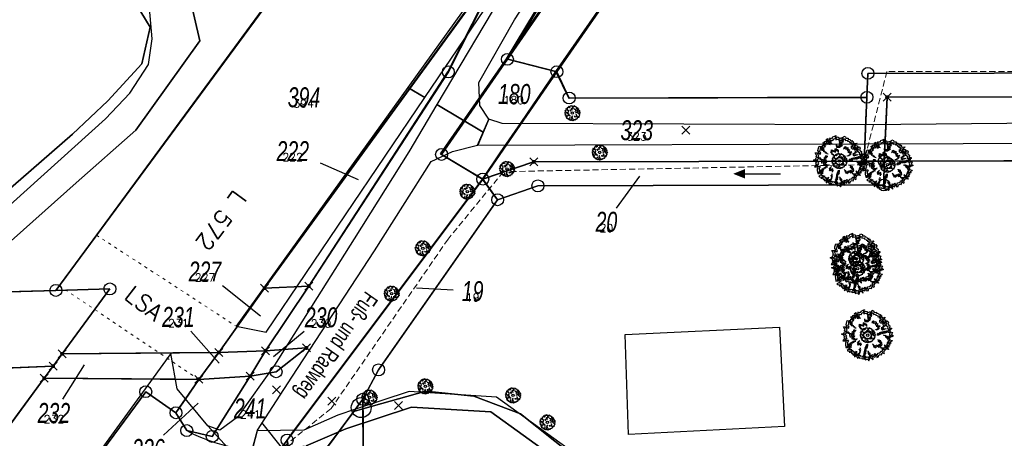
# Model space of a CAD drawing. Header units: metres. Extents: x 339653 to 341672, y 5744753 to 5747397.
# Tile 110 of 256: x 340454 to 340577, y 5745916 to 5745968. Entities that reach past the tile are written whole.
import ezdxf
from ezdxf.enums import TextEntityAlignment as Align

# ---------------------------------------------------------------- set-up
doc = ezdxf.new("R2010")
doc.units = ezdxf.units.M
doc.header["$LTSCALE"] = 0.03
doc.header["$PDMODE"] = 3
doc.header["$PDSIZE"] = 0.5
doc.linetypes.add('ACAD_ISO03W100', pattern=[30, 12, -18])
doc.linetypes.add('STRICHLINIEX2', pattern=[38.1, 25.4, -12.7])
for name, color, linetype, lineweight in [('B-Baum', 83, 'Continuous', 25), ('B-Beschriftung', 83, 'Continuous', 25), ('B-Topografische_Linien', 83, 'ACAD_ISO03W100', 18), ('B-V-Kanal_RW', 131, 'STRICHLINIEX2', 18), ('Flurstücke_Grenzpunkte', 7, 'Continuous', 25), ('Gewässer', 7, 'Continuous', 25), ('Netzpunkte', 7, 'Continuous', 25), ('Siedlung', 7, 'Continuous', 25), ('Vegetation', 7, 'Continuous', 25), ('Verkehr', 7, 'Continuous', 25)]:
    doc.layers.add(name, color=color, linetype=linetype, lineweight=lineweight)
for name, color, linetype in [('B-Straße', 83, 'Continuous'), ('BAEUME__AKTUELLER_DATENSTAND_', 7, 'Continuous'), ('FLURSTUECKSNUMMER', 7, 'Continuous'), ('SONSTIGE_BAUWERKE_ODER_SONSTIGE', 7, 'Continuous'), ('STRASSENNUMMER', 7, 'Continuous'), ('UMRINGE_FAHRBAHN', 7, 'Continuous'), ('UMRINGE_FLURSTUECKSABGRENZUNGEN', 7, 'Continuous'), ('UMRINGE_GEHWEG', 7, 'Continuous'), ('UMRINGE_GRUENSTREIFEN', 7, 'Continuous')]:
    doc.layers.add(name, color=color, linetype=linetype)
doc.styles.add('ARIAL', font='arial.ttf', dxfattribs={"width": 0.7, "height": 0.3})
doc.styles.add('FLURSTUECKSNUMMER', font='simplex.shx')
doc.styles.add('Flurstücksnummer - K 10 700', font='ariali.ttf', dxfattribs={"width": 0.7})
doc.styles.add('STRASSENNUMMER', font='simplex.shx')

# ---------------------------------------------------------------- blocks, each defined once
blk = doc.blocks.new('2C00108')
at = {"layer": 'B-Baum'}
for p, q in [((0.685, 2.973), (0.565, 3.039)), ((1.194, 3.495), (1.109, 3.447)), ((2.223, 3.668), (2.162, 3.605)), ((0.263, 2.233), (0.229, 2.208)), ((3.675, 2.318), (3.626, 2.281)), ((0.63, 1.133), (0.611, 1.164)), ((3.282, 0.821), (3.327, 0.882)), ((1.153, 0.361), (1.153, 0.408)), ((1.735, 0.202), (1.756, 0.237)), ((2.181, 0.231), (2.233, 0.246))]:
    blk.add_line(p, q, dxfattribs=at)
for points in [[(1.396, 3.695), (1.456, 3.674), (1.482, 3.768), (1.718, 3.874), (1.657, 3.774), (1.657, 3.718), (1.819, 3.768), (1.933, 3.736), (1.92, 3.637), (2.108, 3.705), (2.196, 3.718), (2.162, 3.605), (2.283, 3.574), (2.236, 3.449), (2.007, 3.449), (1.947, 3.337), (2.061, 3.262), (2.209, 3.249), (1.974, 3.062), (1.772, 3.062), (1.758, 3.074), (1.745, 3.181)], [(2.223, 3.668), (2.297, 3.824), (2.438, 3.768), (2.452, 3.668), (2.627, 3.687), (2.64, 3.605), (2.775, 3.587), (2.802, 3.524), (2.802, 3.48), (2.95, 3.499), (2.889, 3.418), (3.051, 3.405), (2.99, 3.349), (3.103, 3.265)], [(0.263, 2.233), (0.188, 2.296), (0.263, 2.352), (0.141, 2.577), (0.289, 2.577), (0.276, 2.558), (0.417, 2.539), (0.363, 2.633), (0.431, 2.633), (0.35, 2.714), (0.363, 2.845), (0.431, 3.064), (0.565, 3.039), (0.565, 2.964), (0.505, 2.952), (0.592, 2.852), (0.653, 2.902), (0.693, 2.883), (0.619, 2.758), (0.754, 2.746), (0.754, 2.658), (0.855, 2.683), (0.915, 2.564), (1.026, 2.56)], [(0.685, 2.973), (0.644, 3.073), (0.705, 3.073), (0.705, 3.16), (0.819, 3.16), (0.732, 3.291), (0.732, 3.347), (0.806, 3.329), (0.846, 3.279), (0.846, 3.429), (0.934, 3.447), (0.934, 3.391), (0.981, 3.347), (1.021, 3.51), (0.961, 3.566), (1.082, 3.653), (1.095, 3.529), (1.109, 3.447), (1.082, 3.347), (1.21, 3.322), (1.21, 3.416), (1.324, 3.416), (1.311, 3.31)], [(1.396, 3.695), (1.346, 3.624), (1.233, 3.679), (1.194, 3.495)], [(2.312, 2.972), (2.42, 3.041), (2.434, 3.013), (2.465, 2.951), (2.596, 2.975), (2.607, 2.924), (2.601, 2.845), (2.724, 2.795), (2.698, 2.712), (2.674, 2.7), (2.755, 2.657), (2.827, 2.679), (2.884, 2.595), (2.796, 2.544), (2.848, 2.501), (2.759, 2.393), (2.735, 2.381), (2.646, 2.364), (2.626, 2.404)], [(2.952, 3.213), (2.939, 3.045), (3.027, 2.957), (3.192, 2.957), (3.239, 2.87), (3.271, 2.709), (3.318, 2.641), (3.075, 2.549), (3.168, 2.476), (3.094, 2.451), (3.2, 2.382), (3.293, 2.441), (3.365, 2.414)], [(3.103, 3.265), (3.299, 3.303), (3.143, 3.113), (3.321, 3.094), (3.321, 3.008), (3.287, 2.974), (3.297, 2.931), (3.393, 2.946), (3.45, 3.018), (3.532, 2.917), (3.479, 2.797), (3.56, 2.696), (3.645, 2.663), (3.609, 2.505), (3.647, 2.5), (3.757, 2.485), (3.762, 2.423), (3.676, 2.361), (3.675, 2.318)], [(0.244, 1.852), (0.114, 1.977), (0, 2.027), (0.054, 2.046), (0.141, 2.046), (0.229, 2.208), (0.35, 2.233), (0.404, 2.177), (0.39, 2.14), (0.505, 2.09), (0.606, 2.077), (0.592, 1.952), (0.619, 1.852), (0.666, 1.759)], [(1.015, 2.321), (0.887, 2.313), (0.892, 2.282), (0.903, 2.214), (0.783, 2.156), (0.805, 2.109), (0.856, 2.048), (0.786, 1.935), (0.856, 1.883), (0.883, 1.888), (0.842, 1.805), (0.771, 1.78), (0.774, 1.68), (0.875, 1.69), (0.859, 1.624), (0.994, 1.59), (1.021, 1.594), (1.103, 1.633), (1.096, 1.676)], [(1.505, 2.466), (1.505, 2.416), (1.404, 2.479), (1.451, 2.504), (1.404, 2.516), (1.29, 2.622), (1.364, 2.666), (1.364, 2.785), (1.653, 2.691), (1.653, 2.872), (1.693, 2.891), (1.754, 2.81), (1.842, 2.81), (1.868, 2.754), (1.868, 2.666)], [(2.778, 1.919), (2.778, 2.056), (2.852, 2.125), (2.866, 1.987), (2.987, 2.05), (2.987, 2.175), (3.054, 2.187), (3.229, 2.094), (3.229, 2.25), (3.317, 2.118), (3.431, 2.175), (3.431, 2.231), (3.539, 2.318), (3.626, 2.281), (3.673, 2.187), (3.835, 2.137), (3.774, 2.037), (3.788, 1.975), (3.916, 1.887), (3.788, 1.831), (3.7, 1.837), (3.687, 1.762), (3.485, 1.769), (3.471, 1.856), (3.33, 1.906), (3.29, 1.95)], [(0.244, 1.852), (0.165, 1.797), (0.233, 1.734), (0.091, 1.522), (0.239, 1.507), (0.227, 1.527), (0.369, 1.533), (0.307, 1.444), (0.374, 1.438), (0.286, 1.365), (0.287, 1.233), (0.333, 1.009), (0.469, 1.021), (0.476, 1.096), (0.417, 1.114), (0.514, 1.205), (0.569, 1.15), (0.611, 1.164), (0.55, 1.296), (0.685, 1.295), (0.693, 1.383), (0.791, 1.348), (0.863, 1.46), (0.978, 1.454)], [(1.452, 1.119), (1.411, 1.292), (1.256, 1.199), (1.219, 1.224), (1.258, 1.318), (1.213, 1.393), (1.247, 1.445), (1.322, 1.49)], [(2.366, 1.238), (2.385, 1.207), (2.385, 1.188), (2.459, 1.157), (2.459, 1.107), (2.419, 1.069), (2.52, 1.057), (2.52, 1.001), (2.748, 1.15), (2.796, 1.05), (2.937, 1.075), (2.863, 1.157), (2.95, 1.188), (3.038, 1.175), (3.051, 1.269), (3.024, 1.275), (3.038, 1.394), (2.849, 1.413), (2.964, 1.463), (2.95, 1.531), (2.897, 1.513), (2.849, 1.544), (2.849, 1.581)], [(3.485, 1.769), (3.609, 1.694), (3.636, 1.675), (3.623, 1.582), (3.838, 1.544), (3.798, 1.494), (3.636, 1.394), (3.751, 1.363), (3.663, 1.313), (3.596, 1.338), (3.636, 1.195), (3.522, 1.17), (3.576, 1.126), (3.576, 1.038), (3.475, 1.038), (3.34, 1.107), (3.394, 1.007), (3.509, 0.938), (3.535, 0.864), (3.327, 0.882), (3.226, 0.87), (3.125, 0.87), (3.035, 0.995)], [(0.63, 1.133), (0.558, 1.028), (0.541, 0.999), (0.592, 0.92), (0.412, 0.796), (0.47, 0.767), (0.658, 0.744), (0.567, 0.668), (0.668, 0.659), (0.718, 0.71), (0.742, 0.562), (0.856, 0.587), (0.825, 0.525), (0.862, 0.446), (0.953, 0.488), (1.047, 0.606), (1.04, 0.493), (0.965, 0.383), (0.971, 0.304), (1.153, 0.408), (1.25, 0.438), (1.342, 0.48), (1.377, 0.662), (1.391, 0.729), (1.333, 0.888)], [(2.009, 1.137), (1.872, 1.135), (1.805, 1.059), (1.942, 1.048), (1.882, 0.926), (1.757, 0.924), (1.745, 0.856), (1.842, 0.683), (1.686, 0.68), (1.819, 0.595), (1.764, 0.48), (1.708, 0.479), (1.622, 0.37), (1.661, 0.283), (1.756, 0.237), (1.808, 0.077), (1.907, 0.139), (1.97, 0.126), (2.06, 0), (2.114, 0.129), (2.106, 0.216), (2.181, 0.231), (2.171, 0.433), (2.083, 0.445), (2.031, 0.585), (1.987, 0.625)], [(2.233, 0.246), (2.379, 0.11), (2.348, 0.353), (2.508, 0.275), (2.554, 0.348), (2.544, 0.394), (2.575, 0.425), (2.648, 0.362), (2.659, 0.271), (2.781, 0.313), (2.8, 0.442), (2.923, 0.485), (3.013, 0.467), (3.066, 0.621), (3.101, 0.604), (3.202, 0.558), (3.239, 0.608), (3.199, 0.707), (3.282, 0.821)], [(1.153, 0.361), (1.153, 0.327), (1.207, 0.206), (1.31, 0.283), (1.36, 0.201), (1.518, 0.239), (1.545, 0.146), (1.616, 0.185), (1.698, 0.141), (1.735, 0.202)]]:
    blk.add_lwpolyline(points, dxfattribs=at)
blk.add_circle((1.961, 1.94), 0.3, dxfattribs=at)
blk = doc.blocks.new('CIRCLE')
at = {"layer": 'B-Baum'}
blk.add_blockref('2C00108', (-1.978, -1.95), dxfattribs=at)
blk = doc.blocks.new('Grenzpunkt mit Abmarkung (Marke)')
at = {"lineweight": -2}
blk.add_circle((0, 0), 0.499, dxfattribs=at)
blk = doc.blocks.new('Grenzpunkt. Abmarkung nach Quellenlage nicht zu spezifizieren')
at = {"lineweight": -2}
blk.add_hatch(color=256, dxfattribs=at).paths.add_polyline_path([(0, 0.165, -1), (0, -0.165, -1)], flags=0)
blk.add_point((0, 0), dxfattribs=at)
blk = doc.blocks.new('Bach', base_point=(-0.007389, 0))
blk.add_hatch(color=256).paths.add_polyline_path([(-0.5, 0), (-0.253694, 0.098522), (-0.253694, -0.098522)], flags=0)
blk.add_line((-0.253694, 0), (0.485223, 0))
blk = doc.blocks.new('S1600.8202')
at = {"lineweight": -2}
blk.add_circle((-0.000001, 0.000001), 0.5, dxfattribs=at)

msp = doc.modelspace()

# ---------------------------------------------------------------- linework, layer by layer
at = {"layer": 'B-Straße'}
msp.add_arc((340484.666, 5745935.118), 20.833, 241.76978, 283.48064, dxfattribs=at)
at = {"layer": 'B-Topografische_Linien'}
for points in [[(340463.505, 5745941.248), (340480.993, 5745929.846)], [(340458.852, 5745934.916), (340476.305, 5745923.185)]]:
    msp.add_lwpolyline(points, dxfattribs=at)
at = {"layer": 'B-V-Kanal_RW', "color": 83}
msp.add_polyline3d([(340744.85, 5745960.895, 0), (340744.1, 5745962.072, 0), (340562.484, 5745961.724, 0), (340559.525, 5745950.066, 0), (340514.458, 5745949.196, 0), (340507.542, 5745940.757, 0), (340492.882, 5745919.528, 0), (340475.395, 5745905.434, 0), (340475.806, 5745905.491, 0)], dxfattribs=at)
msp.add_polyline3d([(340744.85, 5745960.895, 0), (340744.1, 5745962.072, 0), (340562.484, 5745961.724, 0), (340559.525, 5745950.066, 0), (340514.458, 5745949.196, 0), (340507.542, 5745940.757, 0), (340492.882, 5745919.528, 0), (340475.395, 5745905.434, 0), (340475.806, 5745905.491, 0)], dxfattribs=at)
msp.add_polyline3d([(340744.85, 5745960.895, 0), (340744.1, 5745962.072, 0), (340562.484, 5745961.724, 0), (340559.525, 5745950.066, 0), (340514.458, 5745949.196, 0), (340507.542, 5745940.757, 0), (340492.882, 5745919.528, 0), (340475.395, 5745905.434, 0), (340475.806, 5745905.491, 0)], dxfattribs=at)
msp.add_polyline3d([(340744.85, 5745960.895, 0), (340744.1, 5745962.072, 0), (340562.484, 5745961.724, 0), (340559.525, 5745950.066, 0), (340514.458, 5745949.196, 0), (340507.542, 5745940.757, 0), (340492.882, 5745919.528, 0), (340475.395, 5745905.434, 0), (340475.806, 5745905.491, 0)], dxfattribs=at)
at = {"layer": 'Flurstücke_Grenzpunkte', "color": 83}
for p, q in [((340491.504, 5745950.283), (340496.293, 5745948.204)), ((340528.636, 5745944.636), (340531.544, 5745948.644)), ((340479.278, 5745934.942), (340484.03, 5745931.135)), ((340508.175, 5745934.339), (340503.565, 5745934.604)), ((340475.322, 5745929.221), (340478.88, 5745925.223)), ((340489.511, 5745929.171), (340485.675, 5745926.007)), ((340459.284, 5745920.689), (340462.014, 5745924.988)), ((340471.879, 5745916.172), (340476.221, 5745920.217)), ((340484.16, 5745917.785), (340486.801, 5745914.499))]:
    msp.add_line(p, q, dxfattribs=at)
for points in [[(340270.441, 5746014.487), (340268.311, 5746025.174), (340285.28, 5746042.49), (340389.444, 5746148.784), (340445.999, 5746206.494), (340451.096, 5746211.695), (340473.998, 5746131.449), (340503.53, 5746027.973), (340510.104, 5746004.941), (340500.66, 5745991.634), (340458.419, 5745934.326), (340448.1, 5745934.037), (340441.513, 5745933.852), (340342.76, 5745931.086), (340282.844, 5745966.997), (340278.72, 5745972.947)], [(340521.159, 5745961.72), (340514.968, 5745963.266), (340519.947, 5745970.46), (340564.122, 5746034.081), (340570.282, 5746042.018), (340576.881, 5746042.001)], [(340559.993, 5745958.507), (340522.7, 5745958.422), (340521.159, 5745961.72), (340576.881, 5746042.001), (340580.665, 5746041.991), (340653.286, 5746041.801), (340623.443, 5745961.674), (340560.114, 5745961.509)], [(340459.192, 5745926.379), (340465.185, 5745934.513), (340458.419, 5745934.326), (340500.66, 5745991.634), (340510.104, 5746004.941), (340517.331, 5745979.624), (340515.2, 5745976.717), (340484.56, 5745934.611), (340478.819, 5745926.555)], [(340490.096, 5745934.868), (340484.56, 5745934.611), (340515.2, 5745976.717), (340507.57, 5745961.683)], [(340519.947, 5745970.46), (340514.968, 5745963.266), (340519.725, 5745971.238)], [(340511.881, 5745948.261), (340506.727, 5745951.36), (340514.968, 5745963.266), (340521.159, 5745961.72)], [(340518.273, 5745950.419), (340511.881, 5745948.261), (340521.159, 5745961.72), (340522.7, 5745958.422), (340559.993, 5745958.507), (340559.642, 5745950.525)], [(340559.642, 5745950.525), (340559.993, 5745958.507), (340560.114, 5745961.509), (340623.443, 5745961.674), (340696.92, 5745961.864), (340696.929, 5745958.864), (340562.507, 5745958.516), (340562.164, 5745950.527)], [(340562.164, 5745950.527), (340562.507, 5745958.516), (340696.929, 5745958.864), (340696.953, 5745950.884), (340681.999, 5745950.851)], [(340497.32, 5745875.49), (340497.299, 5745877.625), (340496.964, 5745910.169), (340496.87, 5745919.491), (340496.858, 5745920.693), (340498.828, 5745924.371), (340513.746, 5745945.683), (340518.779, 5745947.416), (340562.122, 5745947.526), (340562.164, 5745950.527), (340681.999, 5745950.851), (340685.011, 5745946.856), (340685.145, 5745863.082), (340684.15, 5745863.074), (340528.012, 5745861.864), (340497.46, 5745861.627)], [(340518.779, 5745947.416), (340513.746, 5745945.683), (340511.881, 5745948.261), (340518.273, 5745950.419), (340559.642, 5745950.525), (340562.164, 5745950.527), (340562.122, 5745947.526)], [(340487.562, 5745908.17), (340487.461, 5745914.928), (340487.383, 5745915.582), (340511.881, 5745948.261), (340513.746, 5745945.683), (340498.828, 5745924.371), (340496.858, 5745920.693), (340495.728, 5745919.171)], [(340484.661, 5745926.764), (340478.819, 5745926.555), (340484.56, 5745934.611), (340490.096, 5745934.868)], [(340482.734, 5745923.583), (340484.661, 5745926.764), (340489.794, 5745927.112), (340486.006, 5745924.138)], [(340456.953, 5745923.315), (340458.073, 5745924.847), (340459.192, 5745926.379), (340478.819, 5745926.555), (340476.305, 5745923.185)], [(340482.734, 5745923.583), (340476.305, 5745923.185), (340478.819, 5745926.555), (340484.661, 5745926.764)], [(340443.456, 5745922.933), (340443.399, 5745924.249), (340450.027, 5745924.519), (340458.073, 5745924.847), (340456.953, 5745923.315), (340452.99, 5745917.92), (340448.163, 5745911.35), (340443.44, 5745914.083), (340446.012, 5745921.375)], [(340474.812, 5745916.763), (340473.462, 5745919.007), (340476.305, 5745923.185), (340482.734, 5745923.583), (340477.998, 5745916.033)], [(340487.562, 5745908.17), (340495.728, 5745919.171), (340496.858, 5745920.693), (340496.87, 5745919.491), (340496.964, 5745910.169), (340497.299, 5745877.625), (340488.245, 5745906.028)]]:
    msp.add_lwpolyline(points, close=True, dxfattribs=at)
for points in [[(340278.72, 5745972.947), (340282.844, 5745966.997), (340342.76, 5745931.086), (340441.513, 5745933.852), (340448.1, 5745934.037), (340458.419, 5745934.326), (340465.185, 5745934.513), (340459.192, 5745926.379), (340458.073, 5745924.847), (340450.027, 5745924.519), (340443.399, 5745924.249), (340440.444, 5745924.133), (340438.72, 5745924.065), (340437.921, 5745924.034), (340437.98, 5745924.527), (340392.979, 5745923.081), (340348.058, 5745921.362), (340334.338, 5745921.362), (340334.331, 5745922.372), (340334.298, 5745926.844), (340281.712, 5745958.349), (340269.63, 5745965.596), (340265.972, 5745983.878)], [(340492.103, 5745791.779), (340491.494, 5745859.471), (340489.819, 5745878.938), (340487.768, 5745885.024), (340483.83, 5745896.708), (340477.553, 5745908.077), (340463.675, 5745913.495), (340469.679, 5745921.638), (340473.462, 5745919.007), (340474.812, 5745916.763), (340477.998, 5745916.033), (340482.734, 5745923.583), (340486.006, 5745924.138), (340489.794, 5745927.112), (340484.661, 5745926.764), (340490.096, 5745934.868), (340507.57, 5745961.683), (340515.2, 5745976.717)], [(340519.725, 5745971.238), (340514.968, 5745963.266), (340506.727, 5745951.36), (340511.881, 5745948.261), (340487.383, 5745915.582), (340485.15, 5745912.6), (340487.562, 5745908.17), (340488.245, 5745906.028), (340497.299, 5745877.625), (340497.32, 5745875.49), (340497.46, 5745861.627), (340498.163, 5745791.788)], [(340514.968, 5745963.266), (340519.947, 5745970.46)], [(340506.727, 5745951.36), (340514.968, 5745963.266)], [(340506.727, 5745951.36), (340511.881, 5745948.261)], [(340511.881, 5745948.261), (340518.273, 5745950.419)], [(340518.273, 5745950.419), (340559.642, 5745950.525)], [(340559.642, 5745950.525), (340562.164, 5745950.527)], [(340562.164, 5745950.527), (340681.999, 5745950.851)], [(340452.99, 5745917.92), (340456.953, 5745923.315), (340476.305, 5745923.185), (340473.462, 5745919.007), (340469.679, 5745921.638), (340463.675, 5745913.495), (340457.597, 5745905.247), (340461.78, 5745900.95), (340452.97, 5745889.774)]]:
    msp.add_lwpolyline(points, dxfattribs=at)
at = {"layer": 'Gewässer', "color": 83}
for points in [[(340559.993, 5745958.507), (340560.114, 5745961.509), (340623.443, 5745961.674), (340696.92, 5745961.864), (340745.093, 5745961.988), (340745.92, 5745961.851), (340744.822, 5745958.988), (340696.929, 5745958.864), (340562.507, 5745958.516), (340562.164, 5745950.527), (340559.642, 5745950.525)], [(340487.461, 5745914.928), (340487.383, 5745915.582), (340511.881, 5745948.261), (340518.273, 5745950.419), (340559.642, 5745950.525), (340562.164, 5745950.527), (340562.122, 5745947.526), (340518.779, 5745947.416), (340513.746, 5745945.683), (340498.828, 5745924.371), (340496.858, 5745920.693), (340495.728, 5745919.171), (340487.562, 5745908.17)]]:
    msp.add_lwpolyline(points, close=True, dxfattribs=at)
at = {"layer": 'Netzpunkte', "color": 83}
for p in [(340486.053, 5745921.869), (340492.963, 5745920.432), (340501.32, 5745919.907)]:
    msp.add_point(p, dxfattribs=at)
at = {"layer": 'Siedlung', "color": 83}
msp.add_lwpolyline([(340495.728, 5745919.171), (340496.858, 5745920.693), (340498.828, 5745924.371), (340513.746, 5745945.683), (340518.779, 5745947.416), (340562.122, 5745947.526), (340562.164, 5745950.527), (340681.999, 5745950.851), (340685.011, 5745946.856), (340685.145, 5745863.082), (340684.15, 5745863.074), (340528.012, 5745861.864), (340528.019, 5745863.079), (340528.048, 5745878.194), (340526.638, 5745905.598), (340522.968, 5745913.793), (340516.589, 5745918.87), (340510.777, 5745921.07), (340504.737, 5745921.703), (340496.87, 5745919.491)], close=True, dxfattribs=at)
at = {"layer": 'SONSTIGE_BAUWERKE_ODER_SONSTIGE', "color": 83}
for points in [[(340278.72, 5745972.947, 0), (340282.844, 5745966.997, 0), (340342.76, 5745931.086, 0), (340395.608, 5745932.566, 0), (340444.642, 5745933.94, 0), (340447.948, 5745939.696, 0), (340450.928, 5745943.505, 0), (340464.65, 5745955.822, 0), (340467.666, 5745959.02, 0), (340470.032, 5745962.599, 0), (340470.474, 5745965.852, 0), (340470.16, 5745969.671, 0)], [(340530.117, 5745916.266, 0), (340529.695, 5745928.805, 0), (340549.055, 5745929.718, 0), (340549.65, 5745917.268, 0), (340530.117, 5745916.266, 0)]]:
    msp.add_polyline3d(points, dxfattribs=at)
at = {"layer": 'UMRINGE_FAHRBAHN', "color": 83}
for points in [[(340508.102, 5745960.91, 0), (340506.131, 5745957.591, 0), (340511.927, 5745954.147, 0), (340512.645, 5745955.789, 0), (340511.514, 5745957.497, 0), (340511.392, 5745960.384, 0), (340515.855, 5745968.205, 0), (340521.912, 5745977.572, 0)], [(340513.066, 5745969.251, 0), (340508.102, 5745960.91, 0)], [(340481.899, 5745912.424, 0), (340483.108, 5745914.826, 0), (340483.671, 5745916.834, 0), (340487.965, 5745923.442, 0), (340498.321, 5745939.288, 0), (340505.402, 5745950.454, 0), (340508.076, 5745951.734, 0), (340511.21, 5745952.505, 0), (340511.927, 5745954.147, 0), (340506.131, 5745957.591, 0), (340502.61, 5745951.66, 0), (340495.791, 5745940.793, 0), (340485.785, 5745924.944, 0), (340481.175, 5745918.439, 0), (340478.967, 5745916.809, 0), (340477.439, 5745917.362, 0), (340481.899, 5745912.424, 0)], [(340511.261, 5745952.533, 0), (340608.515, 5745952.842, 0), (340675.812, 5745953.929, 0), (340682.691, 5745953.334, 0), (340689.651, 5745952.891, 0), (340689.673, 5745956.361, 0), (340677.736, 5745956.442, 0), (340608.534, 5745955.504, 0), (340559.83, 5745955.067, 0), (340514.314, 5745955.249, 0), (340512.645, 5745955.789, 0), (340511.261, 5745952.533, 0)], [(340511.261, 5745952.533, 0), (340608.515, 5745952.842, 0), (340675.812, 5745953.929, 0), (340682.691, 5745953.334, 0), (340689.651, 5745952.891, 0), (340689.673, 5745956.361, 0), (340677.736, 5745956.442, 0), (340608.534, 5745955.504, 0), (340559.83, 5745955.067, 0), (340514.314, 5745955.249, 0), (340512.645, 5745955.789, 0), (340511.261, 5745952.533, 0)], [(340511.261, 5745952.533, 0), (340608.515, 5745952.842, 0), (340675.812, 5745953.929, 0), (340682.691, 5745953.334, 0), (340689.651, 5745952.891, 0), (340689.673, 5745956.361, 0), (340677.736, 5745956.442, 0), (340608.534, 5745955.504, 0), (340559.83, 5745955.067, 0), (340514.314, 5745955.249, 0), (340512.645, 5745955.789, 0), (340511.261, 5745952.533, 0)], [(340462.838, 5745912.682, 0), (340472.334, 5745912.199, 0), (340477.906, 5745907.592, 0), (340481.899, 5745912.424, 0), (340477.439, 5745917.362, 0), (340473.617, 5745921.994, 0), (340472.797, 5745926.402, 0), (340462.838, 5745912.682, 0)], [(340521.006, 5745913.259, 0), (340512.872, 5745919.1, 0), (340502.941, 5745919.711, 0), (340494.725, 5745916.998, 0), (340489.784, 5745914.86, 0)]]:
    msp.add_polyline3d(points, dxfattribs=at)
at = {"layer": 'UMRINGE_FLURSTUECKSABGRENZUNGEN', "color": 83}
for points in [[(340270.453, 5746014.48, 0), (340278.72, 5745972.947, 0), (340282.844, 5745966.997, 0), (340342.76, 5745931.086, 0), (340395.608, 5745932.566, 0), (340444.642, 5745933.94, 0), (340449.281, 5745934.07, 0), (340458.419, 5745934.326, 0), (340462.042, 5745939.257, 0), (340500.543, 5745991.651, 0), (340509.996, 5746004.947, 0), (340504.036, 5746025.863, 0), (340475.881, 5746124.671, 0), (340451.09, 5746211.671, 0), (340445.956, 5746206.431, 0), (340389.444, 5746148.746, 0), (340285.323, 5746042.464, 0), (340268.335, 5746025.123, 0), (340270.453, 5746014.48, 0)], [(340514.865, 5745963.328, 0), (340521.049, 5745961.722, 0), (340576.881, 5746042.001, 0), (340570.215, 5746042.061, 0), (340564.026, 5746034.103, 0), (340519.796, 5745970.427, 0), (340514.865, 5745963.328, 0)], [(340522.655, 5745958.42, 0), (340559.985, 5745958.505, 0), (340560.114, 5745961.509, 0), (340623.424, 5745961.652, 0), (340653.286, 5746041.801, 0), (340576.881, 5746042.001, 0), (340521.049, 5745961.722, 0), (340522.655, 5745958.42, 0)], [(340465.185, 5745934.513, 0), (340459.192, 5745926.379, 0), (340473.067, 5745926.503, 0), (340478.819, 5745926.555, 0), (340484.56, 5745934.611, 0), (340515.113, 5745976.719, 0), (340517.222, 5745979.589, 0), (340515.548, 5745985.462, 0), (340511.746, 5745998.807, 0), (340509.996, 5746004.947, 0), (340500.543, 5745991.651, 0), (340462.042, 5745939.257, 0), (340458.419, 5745934.326, 0), (340465.185, 5745934.513, 0)], [(340515.113, 5745976.719, 0), (340507.514, 5745961.685, 0), (340490.096, 5745934.868, 0), (340484.661, 5745926.764, 0), (340489.793, 5745927.113, 0), (340486.006, 5745924.138, 0), (340482.734, 5745923.583, 0), (340477.998, 5745916.033, 0), (340474.812, 5745916.763, 0), (340473.462, 5745919.007, 0), (340469.679, 5745921.638, 0), (340463.675, 5745913.495, 0)], [(340490.096, 5745934.868, 0), (340507.514, 5745961.685, 0), (340515.113, 5745976.719, 0), (340484.56, 5745934.611, 0), (340490.096, 5745934.868, 0)], [(340463.675, 5745913.495, 0), (340477.553, 5745908.077, 0), (340483.83, 5745896.708, 0), (340487.768, 5745885.024, 0), (340489.819, 5745878.938, 0), (340491.494, 5745859.471, 0), (340492.103, 5745791.779, 0), (340498.163, 5745791.788, 0), (340497.683, 5745839.482, 0), (340497.46, 5745861.627, 0), (340497.299, 5745877.625, 0), (340489.923, 5745900.764, 0), (340487.562, 5745908.17, 0), (340485.15, 5745912.6, 0), (340486.375, 5745914.236, 0), (340487.383, 5745915.582, 0), (340487.988, 5745916.389, 0), (340495.709, 5745926.711, 0), (340511.836, 5745948.273, 0), (340506.595, 5745951.422, 0), (340511.057, 5745957.845, 0), (340514.865, 5745963.328, 0), (340519.583, 5745971.191, 0)], [(340514.865, 5745963.328, 0), (340519.796, 5745970.427, 0), (340519.583, 5745971.191, 0), (340514.865, 5745963.328, 0)], [(340511.836, 5745948.273, 0), (340514.075, 5745951.542, 0), (340516.683, 5745955.349, 0), (340521.049, 5745961.722, 0), (340514.865, 5745963.328, 0), (340511.057, 5745957.845, 0), (340506.595, 5745951.422, 0), (340511.836, 5745948.273, 0)], [(340518.251, 5745950.418, 0), (340559.643, 5745950.518, 0), (340559.863, 5745955.658, 0), (340559.985, 5745958.505, 0), (340522.655, 5745958.42, 0), (340521.049, 5745961.722, 0), (340516.683, 5745955.349, 0), (340514.075, 5745951.542, 0), (340511.836, 5745948.273, 0), (340518.251, 5745950.418, 0)], [(340559.643, 5745950.518, 0), (340562.164, 5745950.527, 0), (340562.385, 5745955.676, 0), (340562.506, 5745958.511, 0), (340696.811, 5745958.817, 0), (340696.809, 5745961.817, 0), (340623.424, 5745961.652, 0), (340560.114, 5745961.509, 0), (340559.985, 5745958.505, 0), (340559.863, 5745955.658, 0), (340559.643, 5745950.518, 0)], [(340562.164, 5745950.527, 0), (340681.905, 5745950.812, 0), (340686.166, 5745950.811, 0), (340693.523, 5745950.81, 0), (340696.816, 5745950.81, 0), (340696.815, 5745952.812, 0), (340696.811, 5745958.817, 0), (340562.506, 5745958.511, 0), (340562.385, 5745955.676, 0), (340562.164, 5745950.527, 0)], [(340497.299, 5745877.625, 0), (340497.46, 5745861.627, 0), (340510.839, 5745861.731, 0), (340528.012, 5745861.864, 0), (340684.15, 5745863.074, 0), (340685.145, 5745863.082, 0), (340684.903, 5745946.823, 0), (340681.905, 5745950.812, 0), (340562.164, 5745950.527, 0), (340562.122, 5745947.526, 0), (340518.763, 5745947.415, 0), (340513.722, 5745945.684, 0), (340498.826, 5745924.373, 0), (340496.859, 5745920.693, 0), (340496.888, 5745917.886, 0), (340496.958, 5745910.969, 0), (340497.299, 5745877.625, 0)], [(340513.722, 5745945.684, 0), (340518.763, 5745947.415, 0), (340562.122, 5745947.526, 0), (340562.164, 5745950.527, 0), (340559.643, 5745950.518, 0), (340518.251, 5745950.418, 0), (340511.836, 5745948.273, 0), (340513.722, 5745945.684, 0)], [(340487.461, 5745914.928, 0), (340487.47, 5745914.324, 0), (340487.562, 5745908.17, 0), (340493.221, 5745915.793, 0), (340496.165, 5745919.758, 0), (340496.859, 5745920.693, 0), (340498.826, 5745924.373, 0), (340513.722, 5745945.684, 0), (340511.836, 5745948.273, 0), (340495.709, 5745926.711, 0), (340487.988, 5745916.389, 0), (340487.383, 5745915.582, 0), (340487.461, 5745914.928, 0)], [(340450.765, 5745924.549, 0), (340458.073, 5745924.847, 0), (340459.192, 5745926.379, 0), (340465.185, 5745934.513, 0), (340458.419, 5745934.326, 0), (340449.281, 5745934.07, 0)], [(340478.819, 5745926.555, 0), (340484.661, 5745926.764, 0), (340490.096, 5745934.868, 0), (340484.56, 5745934.611, 0), (340478.819, 5745926.555, 0)], [(340482.734, 5745923.583, 0), (340486.006, 5745924.138, 0), (340489.793, 5745927.113, 0), (340484.661, 5745926.764, 0), (340482.734, 5745923.583, 0)], [(340456.953, 5745923.315, 0), (340473.374, 5745923.205, 0), (340476.305, 5745923.185, 0), (340478.819, 5745926.555, 0), (340473.067, 5745926.503, 0), (340459.192, 5745926.379, 0), (340458.073, 5745924.847, 0), (340456.953, 5745923.315, 0)], [(340476.305, 5745923.185, 0), (340482.734, 5745923.583, 0), (340484.661, 5745926.764, 0), (340478.819, 5745926.555, 0), (340476.305, 5745923.185, 0)], [(340443.456, 5745922.933, 0), (340446.012, 5745921.375, 0), (340443.44, 5745914.083, 0), (340448.163, 5745911.35, 0), (340453.61, 5745918.764, 0), (340456.953, 5745923.315, 0), (340458.073, 5745924.847, 0), (340450.765, 5745924.549, 0), (340446.905, 5745924.392, 0), (340443.399, 5745924.249, 0), (340443.456, 5745922.933, 0)], [(340452.97, 5745889.774, 0), (340461.78, 5745900.95, 0), (340457.597, 5745905.247, 0), (340463.675, 5745913.495, 0), (340469.679, 5745921.638, 0), (340473.462, 5745919.007, 0), (340474.597, 5745920.675, 0), (340476.305, 5745923.185, 0), (340473.374, 5745923.205, 0), (340456.953, 5745923.315, 0), (340453.61, 5745918.764, 0)], [(340474.812, 5745916.763, 0), (340477.998, 5745916.033, 0), (340482.734, 5745923.583, 0), (340476.305, 5745923.185, 0), (340474.597, 5745920.675, 0), (340473.462, 5745919.007, 0), (340474.812, 5745916.763, 0)], [(340487.562, 5745908.17, 0), (340489.923, 5745900.764, 0), (340497.299, 5745877.625, 0), (340496.958, 5745910.969, 0), (340496.888, 5745917.886, 0), (340496.859, 5745920.693, 0), (340496.165, 5745919.758, 0), (340493.221, 5745915.793, 0), (340487.562, 5745908.17, 0)]]:
    msp.add_polyline3d(points, dxfattribs=at)
at = {"layer": 'UMRINGE_GEHWEG', "color": 83}
for points in [[(340522.558, 5745914.486, 0), (340513.588, 5745920.952, 0), (340502.672, 5745921.673, 0), (340495.938, 5745919.433, 0), (340493.734, 5745918.7, 0), (340489.454, 5745916.816, 0), (340483.647, 5745916.745, 0)], [(340489.784, 5745914.86, 0), (340494.725, 5745916.998, 0), (340502.941, 5745919.711, 0), (340512.872, 5745919.1, 0), (340521.006, 5745913.259, 0)], [(340483.647, 5745916.745, 0), (340483.108, 5745914.826, 0)]]:
    msp.add_polyline3d(points, dxfattribs=at)
at = {"layer": 'UMRINGE_GRUENSTREIFEN', "color": 83}
for points in [[(340524.806, 5745990.812, 0), (340502.488, 5745959.756, 0), (340504.642, 5745958.476, 0), (340526.176, 5745990.305, 0), (340561.46, 5746038.485, 0), (340585.612, 5746071.123, 0), (340607.755, 5746099.901, 0), (340640.909, 5746141.173, 0), (340640.239, 5746141.671, 0), (340606.828, 5746100.71, 0), (340584.749, 5746071.809, 0), (340560.723, 5746040.287, 0), (340524.806, 5745990.812, 0)], [(340484.754, 5745929.08, 0), (340504.642, 5745958.476, 0), (340502.488, 5745959.756, 0), (340480.993, 5745929.846, 0), (340484.754, 5745929.08, 0)]]:
    msp.add_polyline3d(points, dxfattribs=at)
at = {"layer": 'Vegetation', "color": 83}
msp.add_lwpolyline([(340776.011, 5746041.478), (340745.92, 5745961.851), (340745.093, 5745961.988), (340696.92, 5745961.864), (340623.443, 5745961.674), (340560.114, 5745961.509), (340559.993, 5745958.507), (340522.7, 5745958.422), (340521.159, 5745961.72), (340514.968, 5745963.266), (340519.947, 5745970.46)], dxfattribs=at)
for points in [[(340469.664, 5745981.178), (340503.53, 5746027.973), (340510.104, 5746004.941), (340500.66, 5745991.634), (340458.419, 5745934.326), (340448.1, 5745934.037), (340451.662, 5745939.486), (340460.958, 5745947.815), (340468.447, 5745954.4), (340476.451, 5745965.565), (340474.999, 5745971.932)], [(340367.424, 5745991.978), (340379.401, 5745990.374), (340405.323, 5745989.395), (340412.267, 5745990.629), (340417.544, 5745991.425), (340440.621, 5746001.789), (340447.484, 5746004.975), (340460.385, 5745983.532), (340470.216, 5745967.275), (340469.186, 5745962.694), (340464.923, 5745958.084), (340460.503, 5745953.889), (340447.871, 5745942.9), (340441.513, 5745933.852), (340342.76, 5745931.086), (340282.844, 5745966.997), (340278.72, 5745972.947), (340270.441, 5746014.487), (340295.01, 5746015.622), (340317.455, 5746010.458), (340356.161, 5745994.172)], [(340514.968, 5745963.266), (340519.725, 5745971.238), (340519.947, 5745970.46)]]:
    msp.add_lwpolyline(points, close=True, dxfattribs=at)
at = {"layer": 'Verkehr', "color": 83}
for points in [[(340448.1, 5745934.037), (340441.513, 5745933.852), (340447.871, 5745942.9), (340460.503, 5745953.889), (340464.923, 5745958.084), (340469.186, 5745962.694), (340470.216, 5745967.275), (340460.385, 5745983.532), (340447.484, 5746004.975), (340454.698, 5746008.318), (340464.785, 5745990.202), (340469.664, 5745981.178), (340474.999, 5745971.932), (340476.451, 5745965.565), (340468.447, 5745954.4), (340460.958, 5745947.815), (340451.662, 5745939.486)], [(340511.881, 5745948.261), (340506.727, 5745951.36), (340514.968, 5745963.266), (340521.159, 5745961.72)], [(340518.273, 5745950.419), (340511.881, 5745948.261), (340521.159, 5745961.72), (340522.7, 5745958.422), (340559.993, 5745958.507), (340559.642, 5745950.525)], [(340562.507, 5745958.516), (340696.929, 5745958.864), (340744.822, 5745958.988), (340741.894, 5745951.353), (340739.493, 5745950.985), (340696.953, 5745950.884), (340681.999, 5745950.851), (340562.164, 5745950.527)]]:
    msp.add_lwpolyline(points, close=True, dxfattribs=at)
for points in [[(340452.99, 5745917.92), (340456.953, 5745923.315), (340458.073, 5745924.847), (340459.192, 5745926.379), (340465.185, 5745934.513), (340458.419, 5745934.326), (340500.66, 5745991.634)], [(340515.2, 5745976.717), (340507.57, 5745961.683), (340490.096, 5745934.868), (340484.661, 5745926.764), (340482.734, 5745923.583), (340477.998, 5745916.033), (340474.812, 5745916.763), (340473.462, 5745919.007), (340469.679, 5745921.638), (340463.675, 5745913.495), (340457.597, 5745905.247), (340461.78, 5745900.95), (340452.97, 5745889.774)], [(340488.544, 5745798.769), (340487.999, 5745859.442), (340485.995, 5745874.377), (340481.852, 5745888.642), (340478.974, 5745896.248), (340474.564, 5745902.328), (340473.992, 5745903.12), (340469.129, 5745905.459), (340469.01, 5745905.514), (340466.904, 5745905.067), (340463.812, 5745901.502), (340461.78, 5745900.95), (340457.597, 5745905.247), (340463.675, 5745913.495), (340469.679, 5745921.638), (340473.462, 5745919.007), (340474.812, 5745916.763), (340477.998, 5745916.033), (340482.734, 5745923.583), (340484.661, 5745926.764), (340490.096, 5745934.868), (340507.57, 5745961.683), (340515.2, 5745976.717)], [(340519.725, 5745971.238), (340514.968, 5745963.266), (340506.727, 5745951.36), (340511.881, 5745948.261), (340487.383, 5745915.582), (340485.15, 5745912.6), (340487.562, 5745908.17), (340488.245, 5745906.028), (340497.299, 5745877.625), (340497.32, 5745875.49), (340497.46, 5745861.627), (340498.163, 5745791.788), (340501.554, 5745791.793), (340501.568, 5745771.522), (340501.63, 5745678.14)], [(340448.1, 5745934.037), (340458.419, 5745934.326), (340465.185, 5745934.513), (340459.192, 5745926.379), (340458.073, 5745924.847), (340456.953, 5745923.315), (340452.99, 5745917.92)], [(340487.562, 5745908.17), (340495.728, 5745919.171), (340496.87, 5745919.491), (340504.737, 5745921.703), (340510.777, 5745921.07), (340516.589, 5745918.87), (340522.968, 5745913.793)]]:
    msp.add_lwpolyline(points, dxfattribs=at)
msp.add_point((340537.295, 5745954.406), dxfattribs=at)

# ---------------------------------------------------------------- block references
at = {"layer": 'BAEUME__AKTUELLER_DATENSTAND_'}
for p, xscale, yscale, zscale in [((340523.121, 5745956.536), 0.5027541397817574, 0.5027541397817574, 0.5027541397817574), ((340556.561, 5745950.527), 1.659088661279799, 1.659088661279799, 1.659088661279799), ((340556.561, 5745950.527), 1.508262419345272, 1.508262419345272, 1.508262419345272), ((340562.572, 5745950.068), 1.659088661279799, 1.659088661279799, 1.659088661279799), ((340562.572, 5745950.068), 1.508262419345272, 1.508262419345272, 1.508262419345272), ((340526.535, 5745951.605), 0.5027541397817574, 0.5027541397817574, 0.5027541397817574), ((340556.561, 5745950.527), 0.5027541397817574, 0.5027541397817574, 0.5027541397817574), ((340514.931, 5745949.539), 0.5027541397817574, 0.5027541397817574, 0.5027541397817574), ((340562.572, 5745950.068), 0.5027541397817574, 0.5027541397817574, 0.5027541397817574), ((340509.955, 5745946.694), 0.5027541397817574, 0.5027541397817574, 0.5027541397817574), ((340504.384, 5745939.604), 0.5027541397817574, 0.5027541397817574, 0.5027541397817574), ((340558.651, 5745938.292), 1.659088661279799, 1.659088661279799, 1.659088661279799), ((340558.651, 5745938.292), 1.508262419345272, 1.508262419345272, 1.508262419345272), ((340558.838, 5745937.043), 1.659088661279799, 1.659088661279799, 1.659088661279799), ((340558.838, 5745937.043), 1.508262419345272, 1.508262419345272, 1.508262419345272), ((340558.651, 5745938.292), 0.5027541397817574, 0.5027541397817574, 0.5027541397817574), ((340558.838, 5745937.043), 0.5027541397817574, 0.5027541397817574, 0.5027541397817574), ((340500.478, 5745933.922), 0.5027541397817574, 0.5027541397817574, 0.5027541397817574), ((340560.097, 5745928.723), 1.659088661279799, 1.659088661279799, 1.659088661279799), ((340560.097, 5745928.723), 1.508262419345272, 1.508262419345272, 1.508262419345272), ((340560.097, 5745928.723), 0.5027541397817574, 0.5027541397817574, 0.5027541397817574), ((340504.702, 5745922.307), 0.5027541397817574, 0.5027541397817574, 0.5027541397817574), ((340497.708, 5745920.933), 0.5027541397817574, 0.5027541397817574, 0.5027541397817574), ((340515.691, 5745921.183), 0.5027541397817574, 0.5027541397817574, 0.5027541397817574), ((340519.993, 5745917.794), 0.5027541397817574, 0.5027541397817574, 0.5027541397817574)]:
    msp.add_blockref('CIRCLE', p, dxfattribs=dict(at, xscale=xscale, yscale=yscale, zscale=zscale))
at = {"layer": 'Flurstücke_Grenzpunkte', "color": 83, "xscale": 1.5, "yscale": 1.5, "zscale": 1.5}
for name, p in [('Grenzpunkt mit Abmarkung (Marke)', (340514.968, 5745963.266)), ('Grenzpunkt mit Abmarkung (Marke)', (340507.57, 5745961.683)), ('Grenzpunkt mit Abmarkung (Marke)', (340521.159, 5745961.72)), ('Grenzpunkt mit Abmarkung (Marke)', (340560.114, 5745961.509)), ('Grenzpunkt mit Abmarkung (Marke)', (340522.7, 5745958.422)), ('Grenzpunkt mit Abmarkung (Marke)', (340559.993, 5745958.507)), ('Grenzpunkt. Abmarkung nach Quellenlage nicht zu spezifizieren', (340562.507, 5745958.516)), ('Grenzpunkt mit Abmarkung (Marke)', (340506.727, 5745951.36)), ('Grenzpunkt. Abmarkung nach Quellenlage nicht zu spezifizieren', (340518.273, 5745950.419)), ('Grenzpunkt. Abmarkung nach Quellenlage nicht zu spezifizieren', (340559.642, 5745950.525)), ('Grenzpunkt mit Abmarkung (Marke)', (340562.164, 5745950.527)), ('Grenzpunkt mit Abmarkung (Marke)', (340511.881, 5745948.261)), ('Grenzpunkt mit Abmarkung (Marke)', (340518.779, 5745947.416)), ('Grenzpunkt mit Abmarkung (Marke)', (340562.122, 5745947.526)), ('Grenzpunkt mit Abmarkung (Marke)', (340513.746, 5745945.683)), ('Grenzpunkt mit Abmarkung (Marke)', (340458.419, 5745934.326)), ('Grenzpunkt mit Abmarkung (Marke)', (340465.185, 5745934.513)), ('Grenzpunkt. Abmarkung nach Quellenlage nicht zu spezifizieren', (340484.56, 5745934.611)), ('Grenzpunkt. Abmarkung nach Quellenlage nicht zu spezifizieren', (340490.096, 5745934.868)), ('Grenzpunkt. Abmarkung nach Quellenlage nicht zu spezifizieren', (340459.192, 5745926.379)), ('Grenzpunkt. Abmarkung nach Quellenlage nicht zu spezifizieren', (340478.819, 5745926.555)), ('Grenzpunkt. Abmarkung nach Quellenlage nicht zu spezifizieren', (340484.661, 5745926.764)), ('Grenzpunkt. Abmarkung nach Quellenlage nicht zu spezifizieren', (340489.794, 5745927.112)), ('Grenzpunkt. Abmarkung nach Quellenlage nicht zu spezifizieren', (340458.073, 5745924.847)), ('Grenzpunkt mit Abmarkung (Marke)', (340486.006, 5745924.138)), ('Grenzpunkt mit Abmarkung (Marke)', (340498.828, 5745924.371)), ('Grenzpunkt. Abmarkung nach Quellenlage nicht zu spezifizieren', (340456.953, 5745923.315)), ('Grenzpunkt. Abmarkung nach Quellenlage nicht zu spezifizieren', (340476.305, 5745923.185)), ('Grenzpunkt. Abmarkung nach Quellenlage nicht zu spezifizieren', (340482.734, 5745923.583)), ('Grenzpunkt mit Abmarkung (Marke)', (340469.679, 5745921.638)), ('Grenzpunkt mit Abmarkung (Marke)', (340496.858, 5745920.693)), ('Grenzpunkt mit Abmarkung (Marke)', (340473.462, 5745919.007)), ('Grenzpunkt mit Abmarkung (Marke)', (340474.812, 5745916.763)), ('Grenzpunkt mit Abmarkung (Marke)', (340477.998, 5745916.033)), ('Grenzpunkt mit Abmarkung (Marke)', (340487.383, 5745915.582))]:
    msp.add_blockref(name, p, dxfattribs=at)
at = {"layer": 'Gewässer', "color": 83, "xscale": 6.000000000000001, "yscale": 6.000000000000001, "zscale": 6.000000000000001, "rotation": 359.952253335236}
msp.add_blockref('Bach', (340546.193, 5745948.929), dxfattribs=at)
at = {"layer": 'Netzpunkte', "color": 83, "xscale": 2.5, "yscale": 2.5, "zscale": 2.5}
msp.add_blockref('S1600.8202', (340496.657, 5745919.64), dxfattribs=at)

# ---------------------------------------------------------------- texts
at = {"layer": 'B-Beschriftung', "color": 83, "style": 'ARIAL', "width": 0.7}
msp.add_text('Fuß- und Radweg', height=2, rotation=234.99654, dxfattribs=at).set_placement((340492.253, 5745928.271), align=Align.BOTTOM_CENTER)
at = {"layer": 'FLURSTUECKSNUMMER', "color": 83, "char_height": 1, "attachment_point": 8, "style": 'FLURSTUECKSNUMMER'}
for s, insert in [('180', (340515.759, 5745957.66)), ('394', (340489.441, 5745957.225)), ('323', (340531.144, 5745953.109)), ('222', (340488.064, 5745950.513)), ('20', (340527.366, 5745941.636)), ('227', (340477.093, 5745935.442)), ('19', (340510.613, 5745932.95)), ('231', (340473.765, 5745929.721)), ('230', (340491.63, 5745929.672)), ('241', (340482.754, 5745918.285)), ('232', (340458.173, 5745917.689))]:
    msp.add_mtext(s, dxfattribs=dict(at, insert=insert))
at = {"layer": 'Flurstücke_Grenzpunkte', "color": 83, "char_height": 2.5, "attachment_point": 8, "line_spacing_factor": 0.69, "style": 'Flurstücksnummer - K 10 700'}
for s, insert in [('394', (340489.487, 5745957.227)), ('180', (340515.821, 5745957.64)), ('323', (340531.161, 5745953.099)), ('222', (340488.094, 5745950.514)), ('20', (340527.366, 5745941.636)), ('227', (340477.093, 5745935.442)), ('19', (340510.615, 5745932.949)), ('231', (340473.765, 5745929.721)), ('230', (340491.632, 5745929.671)), ('232', (340458.173, 5745917.689)), ('241', (340482.754, 5745918.285)), ('236', (340470, 5745913.172))]:
    msp.add_mtext(s, dxfattribs=dict(at, insert=insert))
at = {"layer": 'STRASSENNUMMER', "color": 83, "style": 'STRASSENNUMMER'}
for s, rotation, p in [('L 572', 233.4641, (340480.257, 5745947.421)), ('LSA', 322.26439, (340466.468, 5745932.902))]:
    msp.add_text(s, height=2.1, rotation=rotation, dxfattribs=at).set_placement(p, align=Align.BOTTOM_LEFT)

doc.saveas('drawing.dxf')
